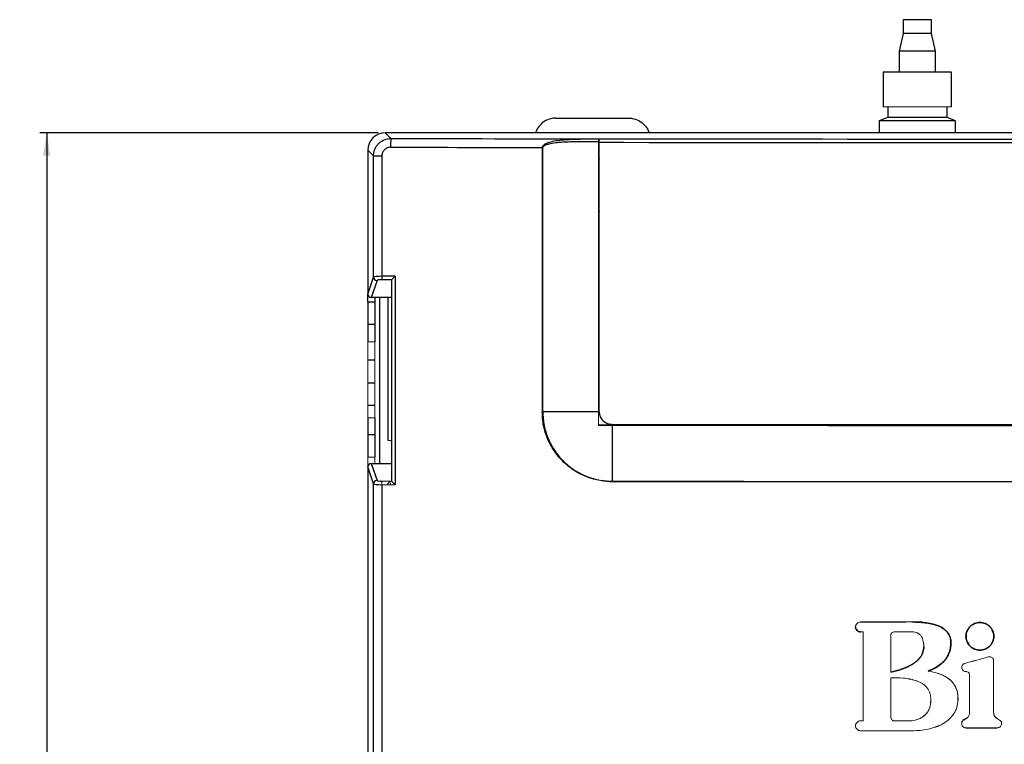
# Model space of a CAD drawing. Header units: millimetres. Extents: x -83 to 754, y -51 to 907.
# Tile 4 of 8: x -83 to 58, y 239 to 343. Entities that reach past the tile are written whole.
import ezdxf

# ---------------------------------------------------------------- set-up
doc = ezdxf.new("R2010")
doc.units = ezdxf.units.MM
doc.layers.add('DRAWINGS', color=7, linetype='Continuous')
doc.styles.add('SLDTEXTSTYLE0', font='TXT', dxfattribs={"width": 0.75})
doc.dimstyles.new('SLDDIMSTYLE0', dxfattribs={"dimtxt": 3.5, "dimasz": 3.302, "dimexe": 0, "dimexo": 0.0625, "dimgap": 0.875, "dimtad": 0, "dimtih": 1, "dimtoh": 1, "dimdec": 0, "dimrnd": 1e-09, "dimzin": 12, "dimdsep": 46, "dimtxsty": 'SLDTEXTSTYLE0', "dimsah": 1, "dimcen": 0.09, "dimadec": 0, "dimazin": 3, "dimtfac": 1, "dimtdec": 0, "dimtofl": 0, "dimtmove": 0, "dimatfit": 3, "dimfxl": 0, "dimfrac": 2, "dimtolj": 1, "dimtzin": 12, "dimarcsym": 0})

# ---------------------------------------------------------------- blocks, each defined once
blk = doc.blocks.new('_D_1')
at = {"layer": 'DRAWINGS'}
for p, q in [((-31.5, 326.93), (-79.99, 326.93)), ((-78.99, 326.93), (-78.99, 157.6)), ((-78.99, -13.47), (-78.99, 152.05)), ((-11.52, -13.47), (-79.99, -13.47))]:
    blk.add_line(p, q, dxfattribs=at)
for points in [[(-78.99, 326.93), (-79.5, 323.63), (-78.48, 323.63)], [(-78.99, -13.47), (-78.48, -10.17), (-79.5, -10.17)]]:
    blk.add_solid(points, dxfattribs=at)
at = {"layer": 'DRAWINGS', "insert": (-82.87, 156.56), "char_height": 3.5, "attachment_point": 1, "style": 'SLDTEXTSTYLE0'}
blk.add_mtext('340', dxfattribs=at)

msp = doc.modelspace()

# ---------------------------------------------------------------- linework, layer by layer
at = {"color": 7, "linetype": 'Continuous', "lineweight": 25}
for p, q in [((43.71, 343.13), (43.71, 341.13)), ((47.81, 343.13), (43.71, 343.13)), ((47.81, 341.13), (47.81, 343.13)), ((43.71, 341.13), (43.16, 338.63)), ((47.81, 341.13), (43.71, 341.13)), ((48.36, 338.63), (47.81, 341.13)), ((43.16, 338.63), (43.16, 335.63)), ((48.36, 338.63), (43.16, 338.63)), ((48.36, 335.63), (48.36, 338.63)), ((40.86, 335.63), (40.86, 330.63)), ((50.66, 335.63), (40.86, 335.63)), ((50.66, 330.63), (50.66, 335.63)), ((41.51, 330.63), (41.51, 329.13)), ((50.01, 329.13), (50.01, 330.63)), ((-6.07, 329.03), (4.43, 329.03)), ((41.51, 329.13), (40.31, 328.63)), ((50.01, 329.13), (41.51, 329.13)), ((51.21, 328.63), (50.01, 329.13)), ((40.31, 328.63), (40.31, 326.93)), ((51.21, 328.63), (40.31, 328.63)), ((51.21, 326.93), (51.21, 328.63)), ((-30.5, 326.93), (-29.67, 326.1)), ((144.51, 326.93), (-30.5, 326.93)), ((-32.17, 323.61), (-32.99, 324.43)), ((-32.99, 324.43), (-32.99, 303.81)), ((-32.17, 323.61), (-30.97, 323.61)), ((-32.17, 306.25), (-32.17, 323.61)), ((-30.97, 323.61), (-30.97, 306.36)), ((0.18, 313.03), (0.05, 313.03)), ((-32.99, 303.81), (-32.17, 306.25)), ((-29.07, 306.37), (-29.07, 276.49)), ((-31.67, 305.75), (-32.5, 303.31)), ((-29.56, 276.99), (-29.56, 305.86)), ((-32.99, 302.63), (-32.99, 303.81)), ((-32.99, 302.63), (-32.99, 299.43)), ((-31.99, 302.63), (-32.99, 302.63)), ((-29.56, 303.31), (-32.5, 303.31)), ((-31.99, 303.31), (-31.99, 302.63)), ((-31.99, 302.63), (-31.99, 299.43)), ((-30.07, 282.83), (-30.07, 303.31)), ((-32.99, 299.43), (-32.99, 296.98)), ((-31.99, 299.43), (-32.99, 299.43)), ((-31.99, 299.43), (-31.99, 296.98)), ((-31.99, 294.33), (-32.99, 294.33)), ((-31.99, 291.03), (-32.99, 291.03)), ((-31.99, 287.83), (-32.99, 287.83)), ((0.05, 286.93), (-7.91, 286.93)), ((-32.99, 286.08), (-32.99, 283.63)), ((-31.99, 286.08), (-31.99, 283.63)), ((-32.99, 283.63), (-32.99, 280.43)), ((-31.99, 283.63), (-32.99, 283.63)), ((-31.99, 283.63), (-31.99, 280.43)), ((-32.5, 279.55), (-31.67, 277.1)), ((-32.5, 279.55), (-29.56, 279.55)), ((-32.17, 276.61), (-32.99, 279.05)), ((-32.99, 279.05), (-32.99, -8.58)), ((-32.17, -7.76), (-32.17, 276.61)), ((-30.97, 276.5), (-30.97, -7.76)), ((50.56, 253.48), (50.56, 253.48))]:
    msp.add_line(p, q, dxfattribs=at)
at = {"color": 144, "linetype": 'Continuous', "lineweight": 18}
for p, q in [((50.66, 330.63), (40.86, 330.63)), ((0.08, 326.06), (0.08, 326.06)), ((0.08, 326.03), (0.19, 326.03)), ((-7.98, 286.93), (-7.98, 324.82)), ((-7.98, 324.82), (-7.91, 324.82)), ((-7.91, 324.82), (-7.91, 286.93)), ((0.05, 286.93), (0.05, 325.65)), ((0.18, 325.12), (0.05, 325.12)), ((0.05, 325.03), (0.18, 325.03)), ((0.18, 325.56), (0.18, 286.93)), ((-32.99, 324.36), (-32.99, 324.3)), ((-32.99, 324.3), (-32.99, 305.08)), ((-7.91, 324.27), (-7.98, 324.27)), ((0.18, 324.27), (0.05, 324.27)), ((-7.91, 323.03), (-7.98, 323.03)), ((0.18, 323.03), (0.05, 323.03)), ((-7.91, 321.43), (-7.98, 321.43)), ((0.18, 321.43), (0.05, 321.43)), ((0.05, 315.63), (0.25, 315.63)), ((-32.99, 296.98), (-32.99, 286.08)), ((-31.99, 296.98), (-32.99, 296.98)), ((-31.99, 296.98), (-31.99, 286.08)), ((-7.98, 286.93), (-7.91, 286.93)), ((-31.99, 286.08), (-32.99, 286.08)), ((0.06, 285.03), (0.05, 285.02)), ((-30.07, 282.83), (-29.56, 282.83)), ((-32.99, 279.05), (-32.99, 280.43)), ((-32.99, 280.43), (-31.99, 280.43)), ((-31.99, 280.43), (-31.99, 279.55)), ((-32.99, 277.98), (-32.99, 4.03)), ((-30.16, 276.55), (-30, 276.72)), ((-29.87, 276.98), (-29.71, 276.49)), ((37.53, 256.81), (37.61, 256.82)), ((45.02, 256.82), (45.02, 256.82)), ((36.91, 256.11), (36.9, 256.11)), ((36.91, 256.11), (36.95, 256.33)), ((37.61, 255.41), (37.61, 255.4)), ((37.99, 242.64), (37.99, 255.41)), ((37.99, 255.4), (37.99, 242.65)), ((41.96, 254.85), (41.96, 249.61)), ((41.96, 249.61), (41.96, 254.85)), ((46.68, 253.27), (46.68, 253.27)), ((55.92, 251.81), (55.92, 251.81)), ((55.92, 251.8), (55.92, 251.8)), ((56.1, 251.83), (56.28, 251.8)), ((56.68, 251.33), (56.69, 251.24)), ((56.69, 243.88), (56.69, 251.24)), ((56.69, 251.24), (56.69, 243.88)), ((47.3, 249.79), (47.32, 249.79)), ((52.12, 250.21), (52.11, 250.3)), ((52.7, 249.71), (52.53, 249.74)), ((41.96, 249.61), (41.96, 249.61)), ((41.96, 243.25), (41.96, 248.83)), ((41.96, 248.83), (41.96, 243.25)), ((53.25, 249.16), (53.25, 243.87)), ((53.25, 243.87), (53.25, 249.16)), ((52.29, 242.68), (52.29, 242.68)), ((52.84, 243.04), (52.84, 243.04)), ((36.91, 241.94), (36.95, 242.15)), ((36.92, 241.85), (36.91, 241.94)), ((37.61, 241.23), (37.4, 241.27)), ((37.53, 242.63), (37.61, 242.64)), ((52.12, 242.16), (52.11, 242.25)), ((52.7, 241.67), (52.51, 241.7)), ((52.7, 241.67), (52.7, 241.66)), ((57.33, 241.68), (57.25, 241.67)), ((57.25, 241.67), (57.25, 241.66)), ((57.83, 242.25), (57.8, 242.07))]:
    msp.add_line(p, q, dxfattribs=at)
at = {"color": 8, "linetype": 'Continuous', "lineweight": 25}
for p, q in [((-7.98, 324.07), (-7.91, 324.07)), ((0.05, 324.07), (0.18, 324.07)), ((-7.98, 320.23), (-7.91, 320.23)), ((-31.26, 279.55), (-31.26, 303.31))]:
    msp.add_line(p, q, dxfattribs=at)
at = {"color": 7, "linetype": 'Continuous', "lineweight": 25, "flags": 128}
msp.add_lwpolyline([(2.04, 285.02), (2.03, 284.01), (2.03, 283), (2.03, 282), (2.03, 280.99), (2.02, 279.99), (2.02, 278.99), (2.01, 277.99), (2.01, 277)], dxfattribs=at)
at = {"color": 7, "linetype": 'Continuous', "lineweight": 25}
for centre, radius, start, end in [((-20.22, 325.13), 9.5, 174.1011, 181.6388), ((-31.67, 306.25), 0.501, 180.845, 269.7638), ((-26.38, 306.29), 4.59, 179.0952, 185.2723), ((-31.67, 276.6), 0.501, 90.2362, 179.155), ((18.74, 276.9), 16.73, 179.6821, 179.9301)]:
    msp.add_arc(centre, radius, start, end, dxfattribs=at)
at = {"color": 144, "linetype": 'Continuous', "lineweight": 18}
for centre, radius, start, end in [((5.96, 325.67), 5.78, 176.129, 181.0778), ((-26.38, 276.57), 4.59, 174.7277, 180.9048)]:
    msp.add_arc(centre, radius, start, end, dxfattribs=at)
at = {"color": 7, "linetype": 'Continuous', "lineweight": 25}
for centre, major_axis, ratio, start_param, end_param in [((-30.49, 324.42), (-1.77, 1.77), 0.997265, 5.499157, 7.067214), ((57.01, 448.33), (2333.75, 0), 0.052408, 4.675238, 4.687992), ((57.01, 448.33), (2333.65, 0), 0.052408, 4.68804, 4.736738), ((57.01, 447.08), (2335, 0), 0.05238, 4.675238, 4.684553), ((57.01, 447.83), (2334.15, 0), 0.052397, 4.68804, 4.736738), ((-30.92, 306.24), (1.25, 0), 0.093505, 1.608483, 3.089233), ((57.01, -57.2), (2335, 0), 0.155809, 1.607671, 1.608483), ((-30.92, 305.75), (0.75, 0), 0.155842, 1.608483, 3.089233), ((57.01, -57.69), (2334.5, 0), 0.155842, 1.607884, 1.608483), ((-29.06, 305.86), (0.5, 0), 0.155842, 3.024082, 3.141593), ((-32.49, 303.81), (-0.162, -0.48), 0.986751, 5.040847, 6.603584), ((-32.49, 279.04), (0.162, -0.48), 0.986751, 2.821194, 4.383931), ((-30.92, 276.61), (1.25, 0), 0.093505, 3.193953, 4.674702), ((-30.92, 277.11), (0.75, 0), 0.155842, 3.193953, 4.674702), ((-29.06, 276.99), (0.5, 0), 0.155842, 3.141593, 3.259104), ((57.01, 99.42), (2334.03, 1535.5), 0.043783, 1.543786, 1.544021), ((57.01, 99.42), (2333.93, 1535.44), 0.043783, 1.543785, 1.54402), ((57.01, 364.03), (2334.9, 0), 0.052408, 4.710543, 4.712491), ((57.01, 364.03), (2335, 0), 0.052408, 4.710543, 4.712491)]:
    msp.add_ellipse(centre, major_axis=major_axis, ratio=ratio, start_param=start_param, end_param=end_param, dxfattribs=at)
at = {"color": 144, "linetype": 'Continuous', "lineweight": 18}
for centre, major_axis, ratio, start_param, end_param in [((-0.92, 323.67), (45.6, 0), 0.052408, 1.546447, 1.548782), ((-0.92, 320.67), (48.2, 0), 0.052408, 1.546447, 1.550593), ((57.01, 640.55), (2334.5, 0), 0.155842, 4.674702, 4.675301), ((-30.16, 275), (0, 1.55), 0.052408, 0.05236, 0.285556), ((-30, 277.12), (0, 0.4), 0.052408, 3.193953, 4.375239), ((57.01, 640.05), (2335, 0), 0.155809, 4.674702, 4.675514), ((57.01, 134.45), (2335, 0), 0.052408, 1.575931, 1.579103), ((57.01, 134.45), (2334.9, 0), 0.052408, 1.575931, 1.579103), ((57.01, 377.77), (2334.9, 0), 0.052408, 4.704082, 4.704245), ((57.01, 377.77), (2335, 0), 0.052408, 4.704083, 4.704243), ((57.01, 377.77), (2334.9, 0), 0.052408, 4.706173, 4.707254), ((57.01, 377.77), (2335, 0), 0.052408, 4.706174, 4.707255), ((57.01, 125.16), (2334.77, 646.26), 0.050509, 1.557283, 1.558725), ((57.01, 125.16), (2334.67, 646.23), 0.050509, 1.557283, 1.558724), ((57.01, 95.96), (2334.01, -1563.13), 0.043545, 1.599668, 1.599901), ((57.01, 95.96), (2333.91, -1563.06), 0.043545, 1.599669, 1.599903), ((57.01, 120.28), (2335, 0), 0.052408, 1.578942, 1.579103), ((57.01, 120.28), (2334.9, 0), 0.052408, 1.57894, 1.579103), ((57.01, 120.28), (2335, 0), 0.052408, 1.575929, 1.57699), ((57.01, 120.28), (2334.9, 0), 0.052408, 1.575929, 1.57699), ((57.01, 363.6), (2335, 0), 0.052408, 4.704083, 4.707255), ((57.01, 363.6), (2334.9, 0), 0.052408, 4.704082, 4.707254)]:
    msp.add_ellipse(centre, major_axis=major_axis, ratio=ratio, start_param=start_param, end_param=end_param, dxfattribs=at)
at = {"color": 7, "linetype": 'Continuous', "lineweight": 25}
for points, knots in [([(-6.07, 329.03), (-6.08, 329.03), (-6.31, 329.03), (-6.88, 328.96), (-7.73, 328.61), (-8.45, 327.92), (-8.86, 327.31), (-8.92, 326.96), (-8.92, 326.93)], [0, 0, 0, 0, 0.004481, 0.190044, 0.455256, 0.716885, 0.977044, 1, 1, 1, 1]), ([(4.43, 329.03), (4.43, 329.03), (4.67, 329.03), (5.24, 328.96), (6.09, 328.61), (6.81, 327.92), (7.22, 327.31), (7.27, 326.96), (7.28, 326.93)], [0, 0, 0, 0, 0.004481, 0.190044, 0.455256, 0.716885, 0.977044, 1, 1, 1, 1]), ([(-32.17, 323.61), (-32.17, 323.77), (-32.15, 323.94), (-32.09, 324.26), (-32.04, 324.41), (-31.92, 324.72), (-31.84, 324.86), (-31.66, 325.13), (-31.55, 325.26), (-31.32, 325.49), (-31.2, 325.59), (-30.92, 325.77), (-30.78, 325.85), (-30.33, 326.04), (-30, 326.1), (-29.67, 326.1)], [0, 0, 0, 0, 0.125, 0.125, 0.25, 0.25, 0.375, 0.375, 0.5, 0.5, 0.625, 0.625, 0.75, 0.75, 1, 1, 1, 1]), ([(-7.98, 324.82), (-7.98, 324.91), (-7.94, 325), (-7.83, 325.14), (-7.76, 325.2), (-7.55, 325.35), (-7.39, 325.43), (-6.9, 325.61), (-6.56, 325.69), (-5.88, 325.82), (-5.53, 325.86), (-4.83, 325.93), (-4.48, 325.96), (-3.44, 326.02), (-2.74, 326.03), (-1.33, 326.05), (-0.63, 326.05), (0.07, 326.05)], [0, 0, 0, 0, 0.03125, 0.03125, 0.0625, 0.0625, 0.125, 0.125, 0.25, 0.25, 0.375, 0.375, 0.5, 0.5, 0.75, 0.75, 1, 1, 1, 1]), ([(-29.72, 324.86), (-29.88, 324.86), (-30.05, 324.82), (-30.35, 324.7), (-30.49, 324.61), (-30.72, 324.38), (-30.81, 324.24), (-30.94, 323.94), (-30.97, 323.78), (-30.97, 323.61)], [0, 0, 0, 0, 0.25, 0.25, 0.5, 0.5, 0.75, 0.75, 1, 1, 1, 1]), ([(0.05, 325.65), (-0.63, 325.65), (-1.31, 325.65), (-2.67, 325.64), (-3.35, 325.63), (-4.71, 325.58), (-5.39, 325.55), (-6.4, 325.43), (-6.73, 325.38), (-7.22, 325.26), (-7.39, 325.21), (-7.62, 325.11), (-7.7, 325.08), (-7.8, 325), (-7.84, 324.97), (-7.89, 324.9), (-7.91, 324.86), (-7.91, 324.82)], [0, 0, 0, 0, 0.25, 0.25, 0.5, 0.5, 0.75, 0.75, 0.875, 0.875, 0.9375, 0.9375, 0.96875, 0.96875, 0.984375, 0.984375, 1, 1, 1, 1]), ([(-29.55, 305.87), (-29.54, 305.88), (-29.52, 305.91), (-29.45, 305.98), (-29.41, 306.02), (-29.28, 306.16), (-29.18, 306.27), (-29.07, 306.37)], [0, 0, 0, 0, 0.25, 0.25, 0.5, 0.5, 1, 1, 1, 1]), ([(2.01, 276.92), (1.35, 276.93), (0.7, 276.99), (-0.27, 277.19), (-0.59, 277.27), (-1.22, 277.46), (-1.83, 277.68), (-2.42, 277.96), (-2.99, 278.27), (-3.28, 278.44), (-4.1, 278.99), (-4.6, 279.4), (-5.29, 280.09), (-5.51, 280.33), (-5.93, 280.84), (-6.12, 281.11), (-6.66, 281.92), (-6.97, 282.5), (-7.35, 283.4), (-7.46, 283.72), (-7.65, 284.34), (-7.73, 284.66), (-7.92, 285.62), (-7.98, 286.27), (-7.98, 286.93)], [0, 0, 0, 0, 0.125, 0.125, 0.1875, 0.1875, 0.25, 0.3125, 0.3125, 0.375, 0.375, 0.5, 0.5, 0.5625, 0.5625, 0.625, 0.625, 0.75, 0.75, 0.8125, 0.8125, 0.875, 0.875, 1, 1, 1, 1]), ([(-7.91, 286.93), (-7.91, 286.27), (-7.84, 285.63), (-7.66, 284.68), (-7.58, 284.36), (-7.39, 283.74), (-7.28, 283.43), (-6.9, 282.53), (-6.6, 281.96), (-5.88, 280.88), (-5.46, 280.37), (-4.55, 279.45), (-4.05, 279.04), (-3.24, 278.5), (-2.96, 278.33), (-2.39, 278.02), (-1.8, 277.75), (-1.19, 277.53), (-0.57, 277.34), (-0.26, 277.26), (0.71, 277.06), (1.35, 277), (2.01, 277)], [0, 0, 0, 0, 0.125, 0.125, 0.1875, 0.1875, 0.25, 0.25, 0.375, 0.375, 0.5, 0.5, 0.625, 0.625, 0.6875, 0.6875, 0.75, 0.8125, 0.8125, 0.875, 0.875, 1, 1, 1, 1]), ([(0.18, 286.93), (0.18, 286.89), (0.18, 286.81), (0.19, 286.69), (0.21, 286.57), (0.24, 286.46), (0.28, 286.34), (0.35, 286.16), (0.49, 285.91), (0.73, 285.65), (1.01, 285.43), (1.3, 285.28), (1.56, 285.2), (1.8, 285.15), (1.96, 285.15), (2.04, 285.14)], [0, 0, 0, 0, 0.041941, 0.083529, 0.124966, 0.166459, 0.208212, 0.250426, 0.374745, 0.500111, 0.624391, 0.749551, 0.833107, 0.916157, 1, 1, 1, 1]), ([(2.04, 285.14), (3.7, 285.14), (7.03, 285.14), (12.03, 285.13), (17.03, 285.13), (22.03, 285.12), (27.02, 285.12), (32.02, 285.12), (37.02, 285.11), (42.02, 285.11), (47.01, 285.11), (52.01, 285.11), (58.4, 285.11), (66.17, 285.11), (75.33, 285.11), (84.49, 285.12), (93.66, 285.12), (102.82, 285.13), (108.92, 285.14), (111.98, 285.14)], [0, 0, 0, 0, 0.045456, 0.090913, 0.136368, 0.181824, 0.227279, 0.272733, 0.318187, 0.363641, 0.409094, 0.454547, 0.5, 0.58333, 0.666662, 0.749994, 0.833328, 0.916663, 1, 1, 1, 1]), ([(111.98, 285.02), (93.66, 285), (75.33, 284.99), (38.69, 284.99), (20.36, 285), (2.04, 285.02)], [0, 0, 0, 0, 0.5, 0.5, 1, 1, 1, 1]), ([(2.01, 277), (20.34, 276.97), (38.67, 276.96), (75.34, 276.96), (93.68, 276.97), (112.01, 277)], [0, 0, 0, 0, 0.5, 0.5, 1, 1, 1, 1]), ([(112.01, 276.92), (93.68, 276.9), (75.34, 276.89), (38.67, 276.89), (20.34, 276.9), (2.01, 276.92)], [0, 0, 0, 0, 0.5, 0.5, 1, 1, 1, 1]), ([(50.56, 253.48), (50.59, 253.79), (50.59, 254.09), (50.49, 254.55), (50.44, 254.7), (50.32, 254.98), (50.24, 255.11), (50.06, 255.37), (49.96, 255.48), (49.73, 255.7), (49.61, 255.79), (49.22, 256.06), (48.95, 256.19), (48.37, 256.41), (48.07, 256.5), (47.47, 256.63), (47.17, 256.68), (46.26, 256.8), (45.64, 256.82), (45.02, 256.82)], [0, 0, 0, 0, 0.125, 0.125, 0.1875, 0.1875, 0.25, 0.25, 0.3125, 0.3125, 0.375, 0.375, 0.5, 0.5, 0.625, 0.625, 0.75, 0.75, 1, 1, 1, 1]), ([(45.02, 256.82), (45.63, 256.82), (46.25, 256.79), (47.16, 256.68), (47.46, 256.63), (48.06, 256.5), (48.36, 256.41), (48.93, 256.19), (49.21, 256.06), (49.59, 255.8), (49.72, 255.7), (49.94, 255.49), (50.05, 255.38), (50.23, 255.12), (50.31, 254.99), (50.43, 254.71), (50.48, 254.56), (50.58, 254.1), (50.59, 253.79), (50.56, 253.48)], [0, 0, 0, 0, 0.25, 0.25, 0.375, 0.375, 0.5, 0.5, 0.625, 0.625, 0.6875, 0.6875, 0.75, 0.75, 0.8125, 0.8125, 0.875, 0.875, 1, 1, 1, 1]), ([(36.9, 256.11), (36.9, 256.02), (36.92, 255.93), (36.99, 255.75), (37.05, 255.68), (37.24, 255.48), (37.43, 255.4), (37.61, 255.4)], [0, 0, 0, 0, 0.25, 0.25, 0.5, 0.5, 1, 1, 1, 1]), ([(37.61, 255.41), (37.52, 255.41), (37.43, 255.43), (37.26, 255.5), (37.18, 255.55), (36.99, 255.74), (36.91, 255.93), (36.91, 256.11)], [0, 0, 0, 0, 0.25, 0.25, 0.5, 0.5, 1, 1, 1, 1]), ([(53.32, 253.36), (53.41, 253.27), (53.51, 253.18), (53.72, 253.04), (53.84, 252.98), (54.08, 252.88), (54.21, 252.84), (54.46, 252.79), (54.59, 252.78), (54.98, 252.78), (55.24, 252.83), (55.72, 253.03), (55.94, 253.17), (56.22, 253.45), (56.3, 253.55), (56.45, 253.77), (56.51, 253.88), (56.61, 254.12), (56.65, 254.25), (56.7, 254.5), (56.71, 254.63), (56.71, 254.9), (56.7, 255.02), (56.65, 255.28), (56.61, 255.4), (56.51, 255.65), (56.45, 255.76), (56.3, 255.98), (56.22, 256.08), (56.04, 256.26), (55.94, 256.34), (55.72, 256.49), (55.6, 256.55), (55.25, 256.7), (54.98, 256.75), (54.59, 256.75), (54.46, 256.74), (54.21, 256.69), (54.08, 256.65), (53.84, 256.55), (53.73, 256.49), (53.51, 256.35), (53.41, 256.27), (53.22, 256.08), (53.14, 255.98), (53, 255.76), (52.94, 255.65), (52.84, 255.41), (52.8, 255.28), (52.75, 255.03), (52.73, 254.9), (52.73, 254.64), (52.75, 254.51), (52.8, 254.25), (52.83, 254.13), (52.98, 253.77), (53.13, 253.54), (53.32, 253.36)], [0, 0, 0, 0, 0.03125, 0.03125, 0.0625, 0.0625, 0.09375, 0.09375, 0.125, 0.125, 0.1875, 0.1875, 0.25, 0.25, 0.28125, 0.28125, 0.3125, 0.3125, 0.34375, 0.34375, 0.375, 0.375, 0.40625, 0.40625, 0.4375, 0.4375, 0.46875, 0.46875, 0.5, 0.5, 0.53125, 0.53125, 0.5625, 0.5625, 0.625, 0.625, 0.65625, 0.65625, 0.6875, 0.6875, 0.71875, 0.71875, 0.75, 0.75, 0.78125, 0.78125, 0.8125, 0.8125, 0.84375, 0.84375, 0.875, 0.875, 0.90625, 0.90625, 0.9375, 0.9375, 1, 1, 1, 1]), ([(53.32, 253.36), (53.23, 253.46), (53.14, 253.56), (53, 253.77), (52.94, 253.89), (52.84, 254.13), (52.8, 254.25), (52.75, 254.51), (52.74, 254.64), (52.74, 255.02), (52.79, 255.29), (52.99, 255.76), (53.14, 255.98), (53.41, 256.26), (53.51, 256.34), (53.73, 256.49), (53.84, 256.55), (54.08, 256.65), (54.21, 256.69), (54.46, 256.74), (54.59, 256.75), (54.85, 256.75), (54.98, 256.74), (55.24, 256.69), (55.36, 256.65), (55.6, 256.55), (55.72, 256.49), (55.93, 256.34), (56.03, 256.26), (56.22, 256.08), (56.3, 255.98), (56.44, 255.76), (56.5, 255.64), (56.65, 255.29), (56.71, 255.03), (56.71, 254.64), (56.69, 254.51), (56.64, 254.25), (56.6, 254.13), (56.51, 253.89), (56.44, 253.77), (56.3, 253.56), (56.22, 253.46), (56.03, 253.27), (55.93, 253.19), (55.72, 253.05), (55.6, 252.98), (55.36, 252.88), (55.24, 252.85), (54.98, 252.79), (54.85, 252.78), (54.59, 252.78), (54.47, 252.79), (54.21, 252.84), (54.08, 252.88), (53.73, 253.03), (53.5, 253.18), (53.32, 253.36)], [0, 0, 0, 0, 0.03125, 0.03125, 0.0625, 0.0625, 0.09375, 0.09375, 0.125, 0.125, 0.1875, 0.1875, 0.25, 0.25, 0.28125, 0.28125, 0.3125, 0.3125, 0.34375, 0.34375, 0.375, 0.375, 0.40625, 0.40625, 0.4375, 0.4375, 0.46875, 0.46875, 0.5, 0.5, 0.53125, 0.53125, 0.5625, 0.5625, 0.625, 0.625, 0.65625, 0.65625, 0.6875, 0.6875, 0.71875, 0.71875, 0.75, 0.75, 0.78125, 0.78125, 0.8125, 0.8125, 0.84375, 0.84375, 0.875, 0.875, 0.90625, 0.90625, 0.9375, 0.9375, 1, 1, 1, 1]), ([(41.96, 249.61), (42.48, 249.74), (43, 249.88), (43.75, 250.15), (44, 250.24), (44.49, 250.46), (44.73, 250.58), (45.19, 250.86), (45.41, 251.01), (45.72, 251.26), (45.82, 251.35), (46.01, 251.55), (46.1, 251.65), (46.26, 251.87), (46.33, 251.98), (46.45, 252.22), (46.51, 252.34), (46.64, 252.73), (46.68, 253), (46.68, 253.27)], [0, 0, 0, 0, 0.25, 0.25, 0.375, 0.375, 0.5, 0.5, 0.625, 0.625, 0.6875, 0.6875, 0.75, 0.75, 0.8125, 0.8125, 0.875, 0.875, 1, 1, 1, 1]), ([(46.68, 253.27), (46.68, 253), (46.64, 252.73), (46.47, 252.21), (46.34, 251.98), (46.02, 251.54), (45.83, 251.35), (45.42, 251), (45.2, 250.85), (44.5, 250.44), (44.01, 250.23), (43, 249.88), (42.48, 249.73), (41.96, 249.61)], [0, 0, 0, 0, 0.125, 0.125, 0.25, 0.25, 0.375, 0.375, 0.5, 0.5, 0.75, 0.75, 1, 1, 1, 1]), ([(50.56, 253.48), (50.51, 253.04), (50.41, 252.62), (50.15, 252.02), (50.04, 251.83), (49.8, 251.47), (49.66, 251.3), (49.36, 250.98), (49.2, 250.84), (48.85, 250.57), (48.67, 250.45), (48.3, 250.23), (48.11, 250.13), (47.71, 249.95), (47.5, 249.87), (47.3, 249.79)], [0, 0, 0, 0, 0.25, 0.25, 0.375, 0.375, 0.5, 0.5, 0.625, 0.625, 0.75, 0.75, 0.875, 0.875, 1, 1, 1, 1]), ([(47.32, 249.79), (47.52, 249.87), (47.72, 249.95), (48.12, 250.13), (48.31, 250.23), (48.87, 250.56), (49.22, 250.82), (49.67, 251.3), (49.8, 251.46), (50.05, 251.83), (50.15, 252.02), (50.41, 252.61), (50.52, 253.04), (50.56, 253.48)], [0, 0, 0, 0, 0.125, 0.125, 0.25, 0.25, 0.5, 0.5, 0.625, 0.625, 0.75, 0.75, 1, 1, 1, 1])]:
    msp.add_open_spline(points, degree=3, knots=knots, dxfattribs=at)
at = {"color": 144, "linetype": 'Continuous', "lineweight": 18}
for points, knots in [([(0.07, 326.05), (0.07, 326.04), (0.06, 325.99), (0.06, 325.84), (0.05, 325.75), (0.05, 325.65)], [0, 0, 0, 0, 0.5, 0.5, 1, 1, 1, 1]), ([(-29.55, 276.98), (-29.54, 276.97), (-29.52, 276.94), (-29.45, 276.87), (-29.41, 276.83), (-29.28, 276.69), (-29.18, 276.59), (-29.07, 276.49)], [0, 0, 0, 0, 0.25, 0.25, 0.5, 0.5, 1, 1, 1, 1]), ([(37.61, 256.82), (37.52, 256.82), (37.43, 256.8), (37.26, 256.73), (37.18, 256.68), (36.98, 256.48), (36.9, 256.3), (36.9, 256.11)], [0, 0, 0, 0, 0.25, 0.25, 0.5, 0.5, 1, 1, 1, 1]), ([(41.96, 254.85), (41.96, 254.92), (41.96, 255), (42, 255.14), (42.04, 255.21), (42.14, 255.32), (42.21, 255.35), (42.35, 255.4), (42.42, 255.41), (42.5, 255.41)], [0, 0, 0, 0, 0.25, 0.25, 0.5, 0.5, 0.75, 0.75, 1, 1, 1, 1]), ([(42.5, 255.4), (42.42, 255.4), (42.35, 255.39), (42.21, 255.35), (42.14, 255.31), (42.04, 255.21), (42.01, 255.14), (41.97, 255), (41.96, 254.92), (41.96, 254.85)], [0, 0, 0, 0, 0.25, 0.25, 0.5, 0.5, 0.75, 0.75, 1, 1, 1, 1]), ([(46.68, 253.27), (46.68, 253.52), (46.66, 253.78), (46.56, 254.28), (46.48, 254.53), (46.27, 254.85), (46.18, 254.95), (45.99, 255.12), (45.88, 255.19), (45.65, 255.3), (45.53, 255.34), (45.28, 255.39), (45.15, 255.4), (45.02, 255.4)], [0, 0, 0, 0, 0.25, 0.25, 0.5, 0.5, 0.625, 0.625, 0.75, 0.75, 0.875, 0.875, 1, 1, 1, 1]), ([(45.02, 255.4), (45.15, 255.4), (45.28, 255.39), (45.53, 255.35), (45.65, 255.31), (45.88, 255.2), (45.99, 255.13), (46.19, 254.95), (46.27, 254.86), (46.48, 254.53), (46.56, 254.28), (46.67, 253.78), (46.69, 253.52), (46.68, 253.27)], [0, 0, 0, 0, 0.125, 0.125, 0.25, 0.25, 0.375, 0.375, 0.5, 0.5, 0.75, 0.75, 1, 1, 1, 1]), ([(56.1, 251.83), (56.08, 251.83), (56.07, 251.83), (56.05, 251.83), (56.03, 251.83), (56.01, 251.83), (56, 251.82), (55.97, 251.82), (55.95, 251.81), (55.92, 251.81)], [0, 0, 0, 0, 0.0000523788, 0.0000523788, 0.0000523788, 0.0001047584, 0.0001047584, 0.0001047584, 0.0001838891, 0.0001838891, 0.0001838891, 0.0001838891]), ([(55.92, 251.8), (55.94, 251.81), (55.95, 251.81), (55.97, 251.81), (55.99, 251.82), (56, 251.82), (56.02, 251.82), (56.05, 251.83), (56.07, 251.83), (56.1, 251.83)], [0.0000020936, 0.0000020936, 0.0000020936, 0.0000020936, 0.0000523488, 0.0000523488, 0.0000523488, 0.0001047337, 0.0001047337, 0.0001047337, 0.0001852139, 0.0001852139, 0.0001852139, 0.0001852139]), ([(56.69, 251.24), (56.69, 251.32), (56.68, 251.4), (56.62, 251.54), (56.58, 251.61), (56.41, 251.77), (56.26, 251.83), (56.1, 251.83)], [0, 0, 0, 0, 0.25, 0.25, 0.5, 0.5, 1, 1, 1, 1]), ([(47.3, 249.79), (47.56, 249.74), (47.82, 249.69), (48.33, 249.57), (48.58, 249.5), (49.32, 249.24), (49.81, 249.01), (50.44, 248.53), (50.64, 248.35), (50.98, 247.95), (51.12, 247.73), (51.47, 247.01), (51.57, 246.49), (51.58, 245.95)], [0, 0, 0, 0, 0.125, 0.125, 0.25, 0.25, 0.5, 0.5, 0.625, 0.625, 0.75, 0.75, 1, 1, 1, 1]), ([(51.59, 245.95), (51.58, 246.22), (51.55, 246.48), (51.47, 246.86), (51.44, 246.99), (51.36, 247.24), (51.31, 247.36), (51.14, 247.72), (50.99, 247.94), (50.65, 248.35), (50.46, 248.53), (50.04, 248.84), (49.81, 248.98), (49.34, 249.22), (49.1, 249.32), (48.6, 249.49), (48.35, 249.57), (47.84, 249.69), (47.58, 249.74), (47.32, 249.79)], [0, 0, 0, 0, 0.125, 0.125, 0.1875, 0.1875, 0.25, 0.25, 0.375, 0.375, 0.5, 0.5, 0.625, 0.625, 0.75, 0.75, 0.875, 0.875, 1, 1, 1, 1]), ([(52.55, 250.88), (52.42, 250.84), (52.31, 250.77), (52.14, 250.57), (52.11, 250.43), (52.11, 250.3)], [0, 0, 0, 0, 0.5, 0.5, 1, 1, 1, 1]), ([(52.11, 250.3), (52.12, 250.37), (52.12, 250.51), (52.2, 250.62), (52.24, 250.68)], [0, 0, 0, 0, 0.50846, 1, 1, 1, 1]), ([(52.11, 250.3), (52.11, 250.15), (52.18, 250), (52.39, 249.78), (52.54, 249.71), (52.7, 249.71)], [0, 0, 0, 0, 0.5, 0.5, 1, 1, 1, 1]), ([(52.27, 250.71), (52.31, 250.74), (52.39, 250.82), (52.49, 250.85), (52.55, 250.87)], [0, 0, 0, 0, 0.444085, 1, 1, 1, 1]), ([(41.96, 248.83), (42.55, 248.84), (43.14, 248.83), (44.03, 248.74), (44.32, 248.7), (44.91, 248.6), (45.2, 248.53), (45.76, 248.35), (46.04, 248.23), (46.43, 248.02), (46.56, 247.94), (46.8, 247.76), (46.91, 247.66), (47.11, 247.44), (47.21, 247.33), (47.37, 247.08), (47.44, 246.94), (47.55, 246.67), (47.6, 246.52), (47.66, 246.23), (47.67, 246.08), (47.68, 245.93)], [0, 0, 0, 0, 0.25, 0.25, 0.375, 0.375, 0.5, 0.5, 0.625, 0.625, 0.6875, 0.6875, 0.75, 0.75, 0.8125, 0.8125, 0.875, 0.875, 0.9375, 0.9375, 1, 1, 1, 1]), ([(47.68, 245.93), (47.67, 246.08), (47.65, 246.23), (47.59, 246.52), (47.55, 246.66), (47.44, 246.94), (47.37, 247.07), (47.21, 247.32), (47.11, 247.44), (46.91, 247.65), (46.79, 247.75), (46.56, 247.93), (46.43, 248.01), (46.04, 248.23), (45.76, 248.34), (45.2, 248.52), (44.9, 248.59), (44.32, 248.7), (44.03, 248.74), (43.15, 248.82), (42.56, 248.84), (41.96, 248.83)], [0, 0, 0, 0, 0.0625, 0.0625, 0.125, 0.125, 0.1875, 0.1875, 0.25, 0.25, 0.3125, 0.3125, 0.375, 0.375, 0.5, 0.5, 0.625, 0.625, 0.75, 0.75, 1, 1, 1, 1]), ([(52.7, 249.71), (52.77, 249.71), (52.85, 249.7), (52.99, 249.66), (53.06, 249.62), (53.16, 249.52), (53.2, 249.45), (53.24, 249.3), (53.25, 249.23), (53.25, 249.16)], [0, 0, 0, 0, 0.25, 0.25, 0.5, 0.5, 0.75, 0.75, 1, 1, 1, 1]), ([(53.25, 249.16), (53.25, 249.23), (53.25, 249.31), (53.2, 249.45), (53.17, 249.52), (53.06, 249.63), (52.99, 249.66), (52.85, 249.71), (52.77, 249.71), (52.7, 249.71)], [0, 0, 0, 0, 0.25, 0.25, 0.5, 0.5, 0.75, 0.75, 1, 1, 1, 1]), ([(45.02, 241.23), (45.78, 241.23), (46.53, 241.3), (47.64, 241.54), (48.01, 241.64), (48.72, 241.89), (49.07, 242.04), (49.73, 242.42), (50.05, 242.64), (50.47, 243.02), (50.6, 243.16), (50.84, 243.45), (50.95, 243.61), (51.15, 243.93), (51.23, 244.1), (51.38, 244.45), (51.43, 244.63), (51.57, 245.19), (51.6, 245.57), (51.59, 245.95)], [0, 0, 0, 0, 0.25, 0.25, 0.375, 0.375, 0.5, 0.5, 0.625, 0.625, 0.6875, 0.6875, 0.75, 0.75, 0.8125, 0.8125, 0.875, 0.875, 1, 1, 1, 1]), ([(51.58, 245.95), (51.59, 245.57), (51.56, 245.19), (51.43, 244.64), (51.37, 244.46), (51.23, 244.11), (51.15, 243.94), (50.95, 243.61), (50.84, 243.46), (50.6, 243.16), (50.47, 243.03), (50.05, 242.64), (49.74, 242.42), (49.07, 242.05), (48.73, 241.9), (48.02, 241.65), (47.65, 241.54), (46.53, 241.3), (45.78, 241.23), (45.02, 241.23)], [0, 0, 0, 0, 0.125, 0.125, 0.1875, 0.1875, 0.25, 0.25, 0.3125, 0.3125, 0.375, 0.375, 0.5, 0.5, 0.625, 0.625, 0.75, 0.75, 1, 1, 1, 1]), ([(47.68, 245.93), (47.7, 245.53), (47.68, 245.14), (47.54, 244.57), (47.47, 244.38), (47.3, 244.03), (47.2, 243.86), (46.95, 243.55), (46.81, 243.42), (46.49, 243.18), (46.32, 243.08), (45.8, 242.82), (45.41, 242.71), (45.02, 242.64)], [0, 0, 0, 0, 0.25, 0.25, 0.375, 0.375, 0.5, 0.5, 0.625, 0.625, 0.75, 0.75, 1, 1, 1, 1]), ([(45.02, 242.65), (45.41, 242.72), (45.79, 242.82), (46.32, 243.08), (46.49, 243.18), (46.8, 243.42), (46.94, 243.56), (47.19, 243.86), (47.3, 244.03), (47.47, 244.38), (47.53, 244.57), (47.67, 245.14), (47.69, 245.53), (47.68, 245.93)], [0, 0, 0, 0, 0.25, 0.25, 0.375, 0.375, 0.5, 0.5, 0.625, 0.625, 0.75, 0.75, 1, 1, 1, 1]), ([(42.55, 242.64), (42.47, 242.64), (42.39, 242.65), (42.23, 242.7), (42.16, 242.74), (42.05, 242.86), (42.01, 242.93), (41.97, 243.09), (41.96, 243.17), (41.96, 243.25)], [0, 0, 0, 0, 0.25, 0.25, 0.5, 0.5, 0.75, 0.75, 1, 1, 1, 1]), ([(41.96, 243.25), (41.96, 243.17), (41.97, 243.09), (42.01, 242.94), (42.05, 242.86), (42.16, 242.75), (42.23, 242.7), (42.39, 242.66), (42.47, 242.65), (42.55, 242.65)], [0, 0, 0, 0, 0.25, 0.25, 0.5, 0.5, 0.75, 0.75, 1, 1, 1, 1]), ([(53.25, 243.87), (53.25, 243.79), (53.24, 243.71), (53.21, 243.55), (53.19, 243.47), (53.09, 243.26), (52.97, 243.13), (52.84, 243.04)], [0, 0, 0, 0, 0.25, 0.25, 0.5, 0.5, 1, 1, 1, 1]), ([(52.84, 243.04), (52.91, 243.08), (52.97, 243.14), (53.08, 243.26), (53.12, 243.33), (53.19, 243.47), (53.22, 243.55), (53.25, 243.71), (53.25, 243.79), (53.25, 243.87)], [0, 0, 0, 0, 0.25, 0.25, 0.5, 0.5, 0.75, 0.75, 1, 1, 1, 1]), ([(57.12, 243.03), (57.05, 243.08), (56.99, 243.13), (56.88, 243.26), (56.83, 243.33), (56.76, 243.47), (56.73, 243.56), (56.7, 243.72), (56.69, 243.8), (56.69, 243.88)], [0, 0, 0, 0, 0.25, 0.25, 0.5, 0.5, 0.75, 0.75, 1, 1, 1, 1]), ([(56.69, 243.88), (56.69, 243.8), (56.7, 243.72), (56.73, 243.56), (56.75, 243.47), (56.86, 243.25), (56.98, 243.12), (57.12, 243.03)], [0, 0, 0, 0, 0.25, 0.25, 0.5, 0.5, 1, 1, 1, 1]), ([(37.61, 242.65), (37.52, 242.65), (37.43, 242.63), (37.26, 242.56), (37.18, 242.5), (36.98, 242.31), (36.9, 242.12), (36.9, 241.94)], [0, 0, 0, 0, 0.25, 0.25, 0.5, 0.5, 1, 1, 1, 1]), ([(36.9, 241.94), (36.9, 241.84), (36.92, 241.75), (36.99, 241.58), (37.05, 241.5), (37.24, 241.31), (37.43, 241.23), (37.61, 241.23)], [0, 0, 0, 0, 0.25, 0.25, 0.5, 0.5, 1, 1, 1, 1]), ([(52.11, 242.25), (52.11, 242.18), (52.12, 242.1), (52.18, 241.96), (52.22, 241.89), (52.39, 241.73), (52.54, 241.66), (52.7, 241.66)], [0, 0, 0, 0, 0.25, 0.25, 0.5, 0.5, 1, 1, 1, 1]), ([(57.25, 241.66), (57.32, 241.66), (57.4, 241.68), (57.54, 241.74), (57.61, 241.78), (57.77, 241.94), (57.84, 242.1), (57.84, 242.25)], [0, 0, 0, 0, 0.25, 0.25, 0.5, 0.5, 1, 1, 1, 1])]:
    msp.add_open_spline(points, degree=3, knots=knots, dxfattribs=at)
for points in [[(0.08, 326.06), (0.08, 326.05), (0.07, 326.05), (0.07, 326.05)], [(0.05, 285.02), (0.05, 285.66), (0.05, 286.29), (0.05, 286.93)], [(0.06, 286.93), (0.06, 286.29), (0.06, 285.66), (0.06, 285.03)], [(0.18, 286.93), (0.14, 286.93), (0.1, 286.93), (0.06, 286.93)], [(52.29, 242.68), (52.17, 242.57), (52.11, 242.42), (52.11, 242.25)], [(52.11, 242.25), (52.11, 242.41), (52.18, 242.57), (52.29, 242.68)], [(57.66, 242.67), (57.77, 242.56), (57.83, 242.41), (57.83, 242.25)], [(57.84, 242.25), (57.84, 242.41), (57.78, 242.56), (57.67, 242.67)]]:
    msp.add_open_spline(points, degree=3, dxfattribs=at)
at = {"color": 7, "linetype": 'Continuous', "lineweight": 25}
for points in [[(2.04, 285.02), (1.37, 285.02), (0.71, 285.02), (0.05, 285.02)], [(0.06, 285.03), (0.72, 285.03), (1.38, 285.03), (2.04, 285.03)], [(2.04, 285.14), (2.04, 285.1), (2.04, 285.07), (2.04, 285.03)], [(2.04, 285.03), (38.68, 284.98), (75.34, 284.98), (111.98, 285.03)]]:
    msp.add_open_spline(points, degree=3, dxfattribs=at)

# ---------------------------------------------------------------- dimensions: what is measured, and where the dimension line sits
at = {"layer": 'DRAWINGS'}
dim = msp.add_linear_dim(base=(-78.99, -13.47), p1=(-30.5, 326.93), p2=(-10.52, -13.47), angle=90, dimstyle='SLDDIMSTYLE0', dxfattribs=at)
dim.commit()
dim.dimension.update_dxf_attribs({"geometry": '_D_1', "text_midpoint": (-78.99, 154.83), "dimtype": 160})

doc.saveas('drawing.dxf')
